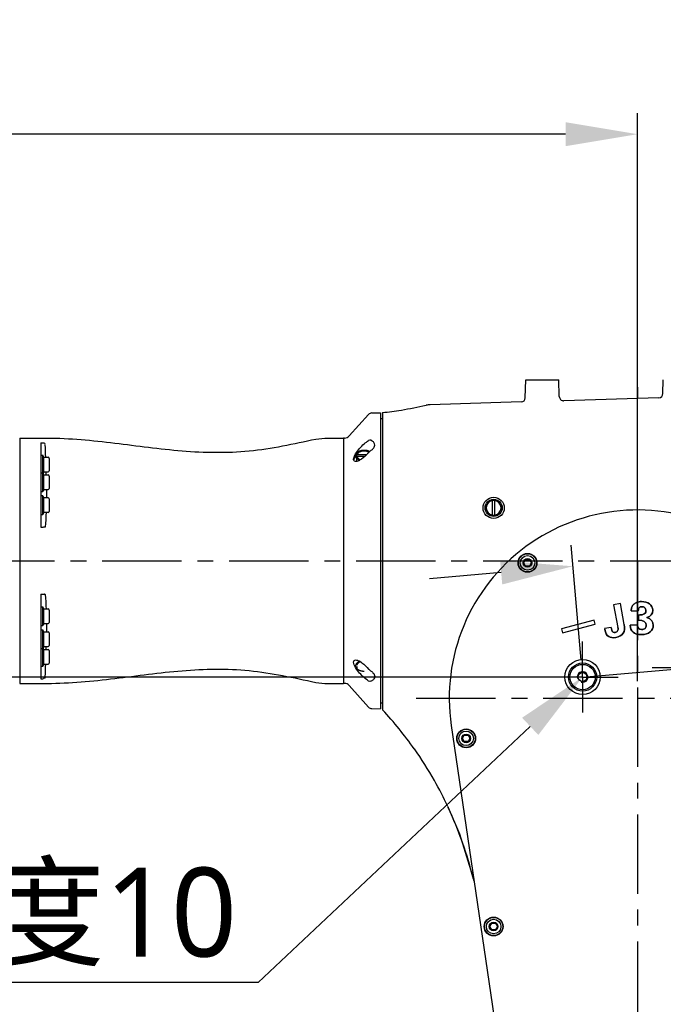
# Model space of a CAD drawing. Header units: millimetres. Extents: x 7426 to 8300, y 124 to 421.
# Tile 60 of 130: x 8012 to 8027, y 271 to 294. Entities that reach past the tile are written whole.
import ezdxf
from ezdxf import colors
from ezdxf.entities.mleader import LeaderData, LeaderLine
from ezdxf.math import Vec2, Vec3

# ---------------------------------------------------------------- set-up
doc = ezdxf.new("R2010")
doc.units = ezdxf.units.MM
doc.linetypes.add('BANKLINE1', pattern=[5.5, 4, -1.5])
doc.linetypes.add('CENTER', pattern=[0.6, 0.375, -0.075, 0.075, -0.075])
for name, color, linetype in [('00_COMPONENTS', 7, 'BANKLINE1'), ('DIM', 7, 'Continuous'), ('中心线', 7, 'Continuous'), ('外形图', 7, 'Continuous'), ('多重引线', 7, 'Continuous')]:
    doc.layers.add(name, color=color, linetype=linetype)
doc.styles.add('微软雅黑', font='msyh.ttc')
doc.dimstyles.new('尺寸标注_1_20比例', dxfattribs={"dimtxt": 2.1, "dimasz": 1.7, "dimexe": 0.5, "dimexo": 0.4, "dimgap": 0.5, "dimtad": 1, "dimdec": 1, "dimlfac": 20, "dimdsep": 46, "dimtxsty": '微软雅黑', "dimcen": 0.09, "dimadec": 0, "dimazin": 0, "dimtp": 0.01, "dimtm": 0.01, "dimtfac": 1, "dimtdec": 1, "dimtofl": 0, "dimtmove": 0, "dimatfit": 3, "dimfxl": 1, "dimtolj": 1, "dimarcsym": 0})

# ---------------------------------------------------------------- blocks, each defined once
blk = doc.blocks.new('*D1466')
at = {"layer": 'Defpoints', "color": 0}
for p in [(7991.557, 291.305), (7991.557, 284.505), (8026.157, 277.969)]:
    blk.add_point(p, dxfattribs=at)
at = {"layer": '外形图', "color": 0, "linetype": 'Continuous', "lineweight": -2}
for p, q in [((7991.557, 284.905), (7991.557, 291.805)), ((8026.157, 278.369), (8026.157, 291.805)), ((8024.457, 291.305), (7993.257, 291.305))]:
    blk.add_line(p, q, dxfattribs=at)
at = {"layer": '外形图', "color": 0}
for points in [[(7993.257, 291.589), (7993.257, 291.022), (7991.557, 291.305)], [(8024.457, 291.022), (8024.457, 291.589), (8026.157, 291.305)]]:
    blk.add_solid(points, dxfattribs=at)
at = {"layer": '外形图', "color": 0, "insert": (8008.857, 293.976), "char_height": 2.1, "attachment_point": 2, "style": '微软雅黑'}
blk.add_mtext('\\A1;692', dxfattribs=at)
blk = doc.blocks.new('*D1477')
at = {"layer": 'Defpoints', "color": 0}
for p in [(8027.12, 281.306), (8027.349, 278.687), (8024.858, 278.469)]:
    blk.add_point(p, dxfattribs=at)
at = {"layer": '外形图', "color": 0, "linetype": 'Continuous', "lineweight": -2}
for p, q in [((8028.813, 281.454), (8036.826, 282.155)), ((8027.314, 279.085), (8027.076, 281.804)), ((8024.824, 278.867), (8024.586, 281.586)), ((8022.936, 280.94), (8021.242, 280.792))]:
    blk.add_line(p, q, dxfattribs=at)
at = {"layer": '外形图', "color": 0}
for points in [[(8028.789, 281.736), (8028.838, 281.172), (8027.12, 281.306)], [(8022.96, 280.658), (8022.911, 281.222), (8024.629, 281.088)]]:
    blk.add_solid(points, dxfattribs=at)
at = {"layer": '外形图', "color": 0, "insert": (8036.095, 284.773), "char_height": 2.1, "attachment_point": 3, "rotation": 5, "style": '微软雅黑'}
blk.add_mtext('\\A1;50', dxfattribs=at)
blk = doc.blocks.new('*D1511')
at = {"layer": 'Defpoints', "color": 0}
for p in [(7997.734, 278.469), (8024.858, 278.469), (8024.907, 257.468)]:
    blk.add_point(p, dxfattribs=at)
at = {"layer": 'DIM', "color": 0, "linetype": 'ByBlock', "lineweight": -2, "ltscale": 20}
for p, q in [((8024.458, 278.469), (7997.234, 278.469)), ((7997.734, 259.168), (7997.734, 276.769)), ((8024.507, 257.468), (7997.234, 257.468))]:
    blk.add_line(p, q, dxfattribs=at)
at = {"layer": 'DIM', "color": 0}
for points in [[(7998.017, 276.769), (7997.45, 276.769), (7997.734, 278.469)], [(7997.45, 259.168), (7998.017, 259.168), (7997.734, 257.468)]]:
    blk.add_solid(points, dxfattribs=at)
at = {"layer": 'DIM', "color": 0, "insert": (7996.149, 267.472), "char_height": 2.1, "attachment_point": 5, "rotation": 90, "style": '微软雅黑'}
blk.add_mtext('\\A1;\\A1;420', dxfattribs=at)
blk = doc.blocks.new('*D1513')
at = {"layer": 'Defpoints', "color": 0}
for p in [(8038.318, 279.086), (8027.349, 278.687), (8024.858, 278.469), (8020.93, 277.969), (8031.089, 277.969)]:
    blk.add_point(p, dxfattribs=at)
at = {"layer": 'DIM', "color": 0, "linetype": 'ByBlock', "lineweight": -2, "ltscale": 20}
for p, q in [((8027.747, 278.722), (8038.775, 279.686)), ((8031.489, 277.969), (8038.85, 277.969)), ((8038.05, 274.585), (8037.457, 271.272))]:
    blk.add_line(p, q, dxfattribs=at)
for start, end in [(10.0728, 15.1457), (349.8543, 354.9272)]:
    blk.add_arc((8019.143, 277.969), 19.207, start, end, dxfattribs=at)
at = {"layer": 'DIM', "color": 0}
for points in [[(8037.773, 281.291), (8038.335, 281.365), (8038.277, 279.643)], [(8038.558, 276.258), (8037.992, 276.283), (8038.35, 277.969)]]:
    blk.add_solid(points, dxfattribs=at)
at = {"layer": 'DIM', "color": 0, "insert": (8039.309, 272.651), "char_height": 2.1, "attachment_point": 5, "rotation": 259.8543, "style": '微软雅黑'}
blk.add_mtext('\\A1;5°', dxfattribs=at)
blk = doc.blocks.new('*D1522')
at = {"layer": 'Defpoints', "color": 0}
for p in [(7987.257, 279.494), (8033.657, 226.977), (7987.257, 205.331)]:
    blk.add_point(p, dxfattribs=at)
at = {"layer": 'DIM', "color": 0, "linetype": 'ByBlock', "lineweight": -2, "ltscale": 20}
for p, q in [((7987.257, 279.094), (7987.257, 204.831)), ((8033.657, 226.577), (8033.657, 204.831)), ((8031.957, 205.331), (7988.957, 205.331))]:
    blk.add_line(p, q, dxfattribs=at)
at = {"layer": 'DIM', "color": 0}
for points in [[(7988.957, 205.614), (7988.957, 205.047), (7987.257, 205.331)], [(8031.957, 205.047), (8031.957, 205.614), (8033.657, 205.331)]]:
    blk.add_solid(points, dxfattribs=at)
at = {"layer": 'DIM', "color": 0, "insert": (8010.457, 206.916), "char_height": 2.1, "attachment_point": 5, "style": '微软雅黑'}
blk.add_mtext('\\A1;\\A1;928', dxfattribs=at)

msp = doc.modelspace()

# ---------------------------------------------------------------- linework, layer by layer
at = {"layer": '00_COMPONENTS', "linetype": 'CENTER', "ltscale": 20}
msp.add_line((8024.8584, 278.4688), (8027.3489, 278.6867), dxfattribs=at)
at = {"layer": '00_COMPONENTS', "linetype": 'CENTER', "ltscale": 5}
msp.add_line((8020.9297, 277.9688), (8031.0889, 277.9688), dxfattribs=at)
at = {"layer": '中心线', "linetype": 'CENTER', "ltscale": 5}
msp.add_line((8026.1573, 281.2188), (8026.1573, 222.218), dxfattribs=at)
at = {"layer": '外形图', "linetype": 'Continuous'}
for p, q in [((8023.5049, 285.0702), (8023.516, 285.4938)), ((8023.5163, 285.4938), (8024.2982, 285.4938)), ((8024.3088, 285.1012), (8024.2985, 285.4938)), ((8026.7576, 285.1707), (8026.7661, 285.4938)), ((8026.1573, 285.3242), (8026.1573, 285.0579)), ((8024.4115, 285.0039), (8024.4119, 285.0039)), ((8026.6607, 285.0734), (8024.4119, 285.0039)), ((8026.6607, 285.0734), (8026.6611, 285.0734)), ((8023.408, 284.9729), (8021.2581, 284.9065)), ((8023.408, 284.9729), (8023.4084, 284.9729)), ((8019.8035, 284.6803), (8019.3438, 284.1686)), ((8019.8752, 284.7134), (8020.0822, 284.7188)), ((8020.0822, 284.7188), (8020.0822, 277.7188)), ((8020.0822, 284.5813), (8020.1322, 284.5813)), ((8020.1322, 284.7217), (8020.1322, 277.6919)), ((8011.5571, 284.1188), (8012.2071, 284.1188)), ((8011.5571, 284.1187), (8011.5571, 278.3189)), ((8018.5524, 284.096), (8018.7648, 284.1188)), ((8018.7648, 284.1188), (8019.2072, 284.1188)), ((8019.2072, 284.1188), (8019.2072, 278.3188)), ((8019.2322, 284.1188), (8019.2072, 284.1188)), ((8019.2072, 284.1187), (8019.2072, 278.3189)), ((8012.0571, 284.009), (8012.0571, 282.0094)), ((8012.0571, 284.009), (8012.1096, 284.009)), ((8012.0571, 283.7121), (8012.1071, 283.7121)), ((8012.1071, 282.855), (8012.1071, 283.7121)), ((8012.1244, 283.6646), (8012.1107, 283.7023)), ((8012.1244, 283.3196), (8012.1244, 283.6646)), ((8012.1244, 283.6646), (8012.2296, 283.6646)), ((8012.2546, 283.6396), (8012.2546, 283.3446)), ((8019.5222, 283.5681), (8019.5222, 283.7608)), ((8019.5222, 283.7217), (8019.5248, 283.7223)), ((8019.5248, 283.6849), (8019.5222, 283.6844)), ((8019.7499, 283.7223), (8019.5248, 283.7223)), ((8019.7112, 283.6849), (8019.5248, 283.6849)), ((8012.0571, 283.295), (8012.1071, 283.295)), ((8012.1244, 283.2475), (8012.1107, 283.2851)), ((8012.1244, 283.3196), (8012.1113, 283.2836)), ((8012.1244, 283.3196), (8012.2296, 283.3196)), ((8012.1244, 282.9025), (8012.1244, 283.2475)), ((8012.1244, 283.2475), (8012.2296, 283.2475)), ((8012.2546, 283.2225), (8012.2546, 282.9275)), ((8012.1244, 282.9025), (8012.1107, 282.8648)), ((8012.1244, 282.9025), (8012.2296, 282.9025)), ((8012.1872, 282.9025), (8012.1872, 282.7038)), ((8012.0571, 282.855), (8012.1071, 282.855)), ((8012.1071, 282.7513), (8012.0571, 282.7513)), ((8012.1071, 282.3113), (8012.1071, 282.7513)), ((8012.1107, 282.7414), (8012.1244, 282.7038)), ((8012.1244, 282.3588), (8012.1244, 282.7038)), ((8012.2296, 282.7038), (8012.1244, 282.7038)), ((8012.2546, 282.6788), (8012.2546, 282.3838)), ((8022.6562, 282.6438), (8022.5552, 282.4688)), ((8022.5552, 282.4688), (8022.6562, 282.2938)), ((8022.8583, 282.6438), (8022.6562, 282.6438)), ((8022.7272, 282.2938), (8022.7272, 282.6438)), ((8022.7872, 282.2938), (8022.7872, 282.6438)), ((8022.9593, 282.4688), (8022.8583, 282.6438)), ((8022.8583, 282.2938), (8022.9593, 282.4688)), ((8012.0571, 282.3113), (8012.1071, 282.3113)), ((8012.1107, 282.3212), (8012.1244, 282.3588)), ((8012.2296, 282.3588), (8012.1244, 282.3588)), ((8022.6562, 282.2938), (8022.8583, 282.2938)), ((8012.0571, 282.0094), (8012.1096, 282.0094)), ((8023.4692, 281.1688), (8023.5132, 281.245)), ((8023.5132, 281.0925), (8023.4692, 281.1688)), ((8023.5132, 281.245), (8023.6013, 281.245)), ((8023.6013, 281.0925), (8023.5132, 281.0925)), ((8023.6013, 281.245), (8023.6453, 281.1688)), ((8023.6453, 281.1688), (8023.6013, 281.0925)), ((8012.0571, 280.4282), (8012.0571, 278.4286)), ((8012.0571, 280.4282), (8012.1096, 280.4282)), ((8012.0571, 280.1263), (8012.1071, 280.1263)), ((8012.1071, 279.6863), (8012.1071, 280.1263)), ((8012.1244, 280.0788), (8012.1107, 280.1164)), ((8025.7528, 280.204), (8025.5927, 280.1738)), ((8025.5927, 280.1738), (8025.6931, 279.6395)), ((8025.8454, 279.7117), (8025.7528, 280.204)), ((8012.1244, 279.7338), (8012.1244, 280.0788)), ((8012.1244, 280.0788), (8012.2296, 280.0788)), ((8012.2546, 280.0538), (8012.2546, 279.7588)), ((8026.0082, 280.0353), (8026.1732, 280.0374)), ((8026.1797, 279.9356), (8026.1812, 279.815)), ((8012.0571, 279.6863), (8012.1071, 279.6863)), ((8012.1244, 279.7338), (8012.1107, 279.6961)), ((8012.1244, 279.7338), (8012.2296, 279.7338)), ((8012.1872, 279.7338), (8012.1872, 279.5351)), ((8025.1311, 279.8154), (8024.3583, 279.6083)), ((8024.3842, 279.5117), (8025.1569, 279.7188)), ((8025.1569, 279.7188), (8025.1311, 279.8154)), ((8025.5347, 279.6427), (8025.3782, 279.6132)), ((8025.5386, 279.6163), (8025.5347, 279.6427)), ((8026.154, 279.6966), (8025.9827, 279.6944)), ((8012.0571, 279.5826), (8012.1071, 279.5826)), ((8012.1071, 278.7254), (8012.1071, 279.5826)), ((8012.1244, 279.5351), (8012.1107, 279.5727)), ((8012.1244, 279.1901), (8012.1244, 279.5351)), ((8012.1244, 279.5351), (8012.2296, 279.5351)), ((8012.2546, 279.5101), (8012.2546, 279.2151)), ((8024.3583, 279.6083), (8024.3842, 279.5117)), ((8025.3782, 279.6132), (8025.3825, 279.5901)), ((8012.1244, 279.1901), (8012.1107, 279.1525)), ((8012.1244, 279.1901), (8012.2296, 279.1901)), ((8024.8584, 278.4688), (8024.8584, 279.3109)), ((8012.0571, 279.1426), (8012.1071, 279.1426)), ((8012.1244, 279.1179), (8012.1113, 279.154)), ((8012.1244, 278.7729), (8012.1244, 279.1179)), ((8012.1244, 279.1179), (8012.2296, 279.1179)), ((8012.2546, 279.0929), (8012.2546, 278.7979)), ((8012.0571, 278.7254), (8012.1071, 278.7254)), ((8012.1244, 278.7729), (8012.1107, 278.7353)), ((8012.1244, 278.7729), (8012.2296, 278.7729)), ((8019.5222, 278.8026), (8019.5222, 278.7532)), ((8019.5222, 278.7532), (8019.5248, 278.7527)), ((8019.5222, 278.7158), (8019.5222, 278.6768)), ((8027.3489, 278.6867), (8026.5068, 278.6867)), ((8011.5571, 278.3188), (8012.2071, 278.3188)), ((8012.0571, 278.4286), (8012.1096, 278.4286)), ((8018.5524, 278.3416), (8018.7648, 278.3188)), ((8018.7648, 278.3188), (8019.2072, 278.3188)), ((8019.2322, 278.3188), (8019.2072, 278.3188)), ((8019.8035, 277.7573), (8019.3438, 278.269)), ((8024.8584, 278.4688), (8024.0163, 278.4688)), ((8024.8584, 278.4688), (8024.8584, 277.6266)), ((8024.8584, 278.4688), (8025.7006, 278.4688)), ((8020.0822, 277.8562), (8020.1322, 277.8562)), ((8019.8752, 277.7242), (8020.0822, 277.7187)), ((8021.7543, 277.3209), (8023.3823, 266.2581)), ((8022.0192, 277.0187), (8022.0632, 277.095)), ((8022.0632, 277.095), (8022.1513, 277.095)), ((8022.1513, 277.095), (8022.1953, 277.0187)), ((8022.0632, 276.9425), (8022.0192, 277.0187)), ((8022.1513, 276.9425), (8022.0632, 276.9425)), ((8022.1953, 277.0187), (8022.1513, 276.9425)), ((8020.8802, 276.7687), (8020.8852, 276.7687)), ((8021.6736, 275.406), (8021.6822, 275.3874)), ((8021.6822, 275.3874), (8021.6822, 275.3874)), ((8021.6822, 275.3874), (8021.9478, 274.7578)), ((8021.6822, 275.3874), (8021.9478, 274.7578)), ((8021.9478, 274.7578), (8022.2773, 273.6895)), ((8021.9478, 274.7578), (8022.2773, 273.6895)), ((8022.6692, 272.5687), (8022.7132, 272.6449)), ((8022.7132, 272.4924), (8022.6692, 272.5687)), ((8022.7132, 272.6449), (8022.8013, 272.6449)), ((8022.8013, 272.4924), (8022.7132, 272.4924)), ((8022.8013, 272.6449), (8022.8453, 272.5687)), ((8022.8453, 272.5687), (8022.8013, 272.4924))]:
    msp.add_line(p, q, dxfattribs=at)
at = {"layer": '外形图', "linetype": 'CENTER', "ltscale": 5}
msp.add_line((7995.5069, 281.2188), (8032.3377, 281.2188), dxfattribs=at)
at = {"layer": '外形图', "linetype": 'Continuous'}
for centre, radius in [((8022.7572, 282.4688), 0.25), ((8022.7572, 282.4688), 0.2021), ((8023.5573, 281.1688), 0.2225), ((8023.5573, 281.1688), 0.22), ((8023.5573, 281.1688), 0.2157), ((8023.5573, 281.1688), 0.1725), ((8023.5573, 281.1688), 0.1026), ((8024.8584, 278.4688), 0.105), ((8022.1072, 277.0187), 0.2225), ((8022.1072, 277.0187), 0.22), ((8022.1072, 277.0187), 0.2157), ((8022.1072, 277.0187), 0.1725), ((8022.1072, 277.0187), 0.1026), ((8022.7572, 272.5687), 0.2225), ((8022.7572, 272.5687), 0.22), ((8022.7572, 272.5687), 0.2157), ((8022.7572, 272.5687), 0.1725), ((8022.7572, 272.5687), 0.1026)]:
    msp.add_circle(centre, radius, dxfattribs=at)
for centre, radius, start, end in [((8023.4049, 285.0728), 0.1, 271.77, 358.49909), ((8024.4088, 285.1039), 0.1, 181.50091, 271.77), ((8026.6576, 285.1734), 0.1, 271.77, 358.49909), ((8018.992, 294.6572), 10.0007, 276.54669, 279.11139), ((8018.9916, 294.66), 10.0035, 279.11118, 282.51235), ((8021.2747, 284.3714), 0.5353, 91.78178, 102.50136), ((8019.8778, 284.6135), 0.1, 91.5, 138.06596), ((8019.2322, 284.2688), 0.15, 270, 318.06596), ((7967.2772, 281.7245), 44.938, 2.4744, 2.85034), ((8012.0966, 283.6971), 0.015, 20, 45.55634), ((8012.2296, 283.6396), 0.025, 0, 90), ((8019.5493, 283.5854), 0.1021, 162.51608, 172.79186), ((8019.557, 283.583), 0.1103, 154.7219, 162.51389), ((8020.0487, 282.665), 1.2157, 114.80647, 115.6604), ((8019.294, 282.6781), 0.9837, 75.60473, 76.58817), ((8019.3567, 282.9052), 0.7481, 70.04063, 70.23099), ((8019.6842, 283.8166), 0.2203, 250.23203, 250.90156), ((8019.5258, 283.0779), 0.7652, 68.80405, 70.22513), ((8019.5155, 283.051), 0.794, 68.4715, 68.8093), ((8019.7236, 283.6221), 0.1861, 63.1798, 63.75878), ((8019.509, 283.0346), 0.8116, 68.20409, 68.47175), ((8019.7249, 283.6246), 0.1832, 62.50351, 63.18005), ((8012.0966, 283.28), 0.015, 20, 45.55634), ((8004.4401, 283.1381), 7.7474, 0.77554, 1.34314), ((8012.2296, 283.3446), 0.025, 270, 0), ((8012.2296, 283.2225), 0.025, 0, 90), ((8012.2296, 282.9275), 0.025, 270, 0), ((8012.0966, 282.87), 0.015, 314.44366, 340), ((8012.0966, 282.7363), 0.015, 20, 45.55634), ((8012.2296, 282.6788), 0.025, 0, 90), ((8022.7572, 282.4688), 0.175, 99.87089, 260.12911), ((8022.7572, 282.4688), 0.175, 279.87089, 80.12911), ((8012.0966, 282.3263), 0.015, 314.44366, 340), ((8012.2296, 282.3838), 0.025, 270, 0), ((8026.157, 277.9688), 4.4501, 2.22853, 188.37147), ((8012.0966, 280.1113), 0.015, 20, 45.55634), ((8012.2296, 280.0538), 0.025, 0, 90), ((8012.0966, 279.7013), 0.015, 314.44366, 340), ((8012.2296, 279.7588), 0.025, 270, 0), ((8012.0966, 279.5676), 0.015, 20, 45.55634), ((8012.2296, 279.5101), 0.025, 0, 90), ((8004.44, 279.2995), 7.7474, 358.65684, 359.22446), ((8012.2296, 279.2151), 0.025, 270, 0), ((8012.0966, 279.1576), 0.015, 314.44366, 340), ((8012.2296, 279.0929), 0.025, 0, 90), ((8012.0966, 278.7404), 0.015, 314.44366, 340), ((7967.2772, 280.713), 44.9379, 357.14966, 357.5256), ((8012.2296, 278.7979), 0.025, 270, 0), ((8019.294, 279.7595), 0.9837, 283.41183, 284.39527), ((8019.3925, 278.4846), 0.4089, 60.95654, 61.38926), ((8024.8584, 278.4688), 0.125, 255, 195), ((8019.2322, 278.1688), 0.15, 41.93404, 90), ((8019.8778, 277.8241), 0.1, 221.93404, 268.5), ((8013.5229, 271.5719), 9.0076, 35.23525, 42.79818), ((8013.3954, 271.5154), 9.1484, 29.5079, 35.04556), ((8013.7689, 271.7319), 8.7169, 24.92922, 29.47867), ((8013.5246, 271.5751), 9.0044, 13.57868, 25.04796)]:
    msp.add_arc(centre, radius, start, end, dxfattribs=at)
for points, knots in [([(8012.2071, 284.1188), (8012.7414, 284.1188), (8013.8074, 284.0143), (8015.3849, 283.7858), (8016.9904, 283.7557), (8018.032, 283.9829), (8018.5524, 284.096)], [0, 0, 0, 0, 0.2510536, 0.5016523, 0.7497596, 1, 1, 1, 1]), ([(8019.4472, 283.6174), (8019.4472, 283.6377), (8019.4597, 283.6827), (8019.5051, 283.7711), (8019.5847, 283.8753), (8019.6899, 283.9812), (8019.7656, 284.04), (8019.8035, 284.0629)], [0, 0, 0, 0, 0.1042076, 0.2337062, 0.5107419, 0.7725713, 1, 1, 1, 1]), ([(8019.8752, 284.0595), (8019.8696, 284.0628), (8019.8474, 284.0731), (8019.8189, 284.0722), (8019.8035, 284.0629)], [0, 0, 0, 0, 0.2648166, 1, 1, 1, 1]), ([(8019.9472, 283.9552), (8019.9472, 283.9754), (8019.9316, 284.0198), (8019.8957, 284.0478), (8019.8752, 284.0595)], [0, 0, 0, 0, 0.461314, 1, 1, 1, 1]), ([(8012.1096, 284.009), (8012.1212, 284.009), (8012.1471, 284.0075), (8012.152, 283.9773), (8012.146, 283.9693)], [0, 0, 0, 0, 0.5377896, 1, 1, 1, 1]), ([(8019.6972, 283.8294), (8019.6885, 283.8288), (8019.6754, 283.8278), (8019.6577, 283.8272), (8019.6451, 283.8246), (8019.6326, 283.822), (8019.6156, 283.819), (8019.6005, 283.8133), (8019.5873, 283.8084), (8019.5794, 283.8059), (8019.5729, 283.8023), (8019.5647, 283.7977), (8019.5549, 283.7922), (8019.5466, 283.7877), (8019.5416, 283.7831), (8019.5364, 283.7787), (8019.5312, 283.7743), (8019.5262, 283.7698), (8019.5219, 283.7666), (8019.5196, 283.7627), (8019.5159, 283.7578), (8019.5123, 283.7527), (8019.5088, 283.7477), (8019.5049, 283.7428), (8019.5029, 283.736), (8019.5001, 283.728), (8019.4978, 283.7213), (8019.4959, 283.716), (8019.4964, 283.7104), (8019.4961, 283.7036), (8019.4964, 283.6968), (8019.4959, 283.6913), (8019.4978, 283.6859), (8019.5001, 283.6792), (8019.5029, 283.6712), (8019.5049, 283.6644), (8019.5088, 283.6595), (8019.5141, 283.652), (8019.5186, 283.6457), (8019.5222, 283.6407)], [0, 0, 0, 0, 0.0625, 0.09375, 0.125, 0.15625, 0.1875, 0.25, 0.28125, 0.296875, 0.3125, 0.34375, 0.375, 0.40625, 0.421875, 0.4375, 0.46875, 0.484375, 0.5, 0.515625, 0.53125, 0.5625, 0.578125, 0.59375, 0.625, 0.65625, 0.6875, 0.703125, 0.71875, 0.75, 0.78125, 0.796875, 0.8125, 0.84375, 0.875, 0.90625, 0.921875, 0.9375, 1, 1, 1, 1]), ([(8019.8237, 283.8017), (8019.8191, 283.8038), (8019.8123, 283.8069), (8019.803, 283.8108), (8019.7954, 283.8133), (8019.7882, 283.816), (8019.7805, 283.8181), (8019.7726, 283.8201), (8019.765, 283.8223), (8019.7564, 283.8236), (8019.7453, 283.8258), (8019.7314, 283.8275), (8019.7146, 283.829), (8019.703, 283.8292), (8019.6972, 283.8294)], [0, 0, 0, 0, 0.125, 0.1875, 0.25, 0.3125, 0.375, 0.4375, 0.5, 0.5625, 0.625, 0.75, 0.875, 1, 1, 1, 1]), ([(8019.8035, 283.7811), (8019.8086, 283.7873), (8019.8305, 283.8097), (8019.8562, 283.8278), (8019.8752, 283.841)], [0, 0, 0, 0, 0.2586332, 1, 1, 1, 1]), ([(8019.8752, 283.841), (8019.8861, 283.8485), (8019.9216, 283.8771), (8019.9472, 283.9225), (8019.9472, 283.9552)], [0, 0, 0, 0, 0.2886741, 1, 1, 1, 1]), ([(8019.522, 283.5676), (8019.5047, 283.5639), (8019.4752, 283.5617), (8019.4496, 283.5893), (8019.4472, 283.6077), (8019.4472, 283.6174)], [0, 0, 0, 0, 0.5004039, 0.7242105, 1, 1, 1, 1]), ([(8019.5209, 283.6965), (8019.5137, 283.6921), (8019.4884, 283.6745), (8019.4669, 283.6503), (8019.4573, 283.6301)], [0, 0, 0, 0, 0.2745425, 1, 1, 1, 1]), ([(8019.588, 283.594), (8019.5824, 283.5909), (8019.5613, 283.5801), (8019.5389, 283.5713), (8019.522, 283.5676)], [0, 0, 0, 0, 0.2712983, 1, 1, 1, 1]), ([(8019.5222, 283.6407), (8019.5244, 283.6386), (8019.5285, 283.6343), (8019.5383, 283.6258), (8019.5573, 283.6115), (8019.5779, 283.6021), (8019.592, 283.5962)], [0, 0, 0, 0, 0.125, 0.25, 0.5, 1, 1, 1, 1]), ([(8019.5536, 283.7659), (8019.5467, 283.7597), (8019.5348, 283.7465), (8019.527, 283.7303), (8019.5248, 283.7223)], [0, 0, 0, 0, 0.5242792, 1, 1, 1, 1]), ([(8019.5248, 283.6849), (8019.527, 283.6769), (8019.5348, 283.6607), (8019.5467, 283.6475), (8019.5536, 283.6413)], [0, 0, 0, 0, 0.4757208, 1, 1, 1, 1]), ([(8019.6097, 283.798), (8019.6037, 283.7958), (8019.5797, 283.7868), (8019.5561, 283.7767), (8019.5386, 283.7686)], [0, 0, 0, 0, 0.2471189, 1, 1, 1, 1]), ([(8019.5386, 283.631), (8019.5445, 283.6295), (8019.5685, 283.6231), (8019.5921, 283.6156), (8019.6097, 283.6093)], [0, 0, 0, 0, 0.2467364, 1, 1, 1, 1]), ([(8019.6097, 283.798), (8019.6043, 283.796), (8019.5843, 283.7879), (8019.5654, 283.7764), (8019.5536, 283.7659)], [0, 0, 0, 0, 0.2674667, 1, 1, 1, 1]), ([(8019.5536, 283.6413), (8019.5574, 283.638), (8019.5743, 283.6245), (8019.5941, 283.6149), (8019.6097, 283.6093)], [0, 0, 0, 0, 0.2328892, 1, 1, 1, 1]), ([(8019.8035, 283.7811), (8019.7866, 283.7611), (8019.7225, 283.6907), (8019.6488, 283.6271), (8019.588, 283.594)], [0, 0, 0, 0, 0.2741017, 1, 1, 1, 1]), ([(8019.6972, 283.8237), (8019.6899, 283.822), (8019.6604, 283.8146), (8019.6313, 283.8057), (8019.6097, 283.798)], [0, 0, 0, 0, 0.246175, 1, 1, 1, 1]), ([(8019.6972, 283.8125), (8019.6896, 283.8125), (8019.66, 283.8113), (8019.6304, 283.8054), (8019.6097, 283.798)], [0, 0, 0, 0, 0.2570196, 1, 1, 1, 1]), ([(8019.7847, 283.798), (8019.7774, 283.8006), (8019.7487, 283.8104), (8019.7193, 283.8185), (8019.6972, 283.8237)], [0, 0, 0, 0, 0.2541503, 1, 1, 1, 1]), ([(8019.7847, 283.798), (8019.778, 283.8004), (8019.7496, 283.809), (8019.7197, 283.8125), (8019.6972, 283.8125)], [0, 0, 0, 0, 0.2414203, 1, 1, 1, 1]), ([(8019.8059, 283.789), (8019.8042, 283.7898), (8019.7973, 283.7931), (8019.7901, 283.796), (8019.7847, 283.798)], [0, 0, 0, 0, 0.2452179, 1, 1, 1, 1]), ([(8012.1595, 282.0112), (8012.1664, 282.0198), (8012.1701, 282.0566), (8012.1848, 282.1681), (8012.1853, 282.2743), (8012.1864, 282.355)], [0, 0, 0, 0, 0.095869, 0.2994887, 1, 1, 1, 1]), ([(8012.1595, 282.0112), (8012.1573, 282.0084), (8012.1407, 282.0117), (8012.1288, 282.0094), (8012.1188, 282.0096)], [0, 0, 0, 0, 0.264278, 1, 1, 1, 1]), ([(8012.1096, 280.4282), (8012.1207, 280.4282), (8012.1276, 280.4281), (8012.1557, 280.4284), (8012.1479, 280.4267), (8012.146, 280.4264)], [0, 0, 0, 0, 0.7000354, 0.8800938, 1, 1, 1, 1]), ([(8012.1864, 280.0837), (8012.1852, 280.1642), (8012.1848, 280.27), (8012.1701, 280.3812), (8012.1664, 280.4178), (8012.1595, 280.4264)], [0, 0, 0, 0, 0.7004898, 0.9040964, 1, 1, 1, 1]), ([(8019.4472, 278.8202), (8019.4472, 278.8337), (8019.4537, 278.8626), (8019.4966, 278.8768), (8019.5414, 278.8662), (8019.5721, 278.8523), (8019.5883, 278.8435)], [0, 0, 0, 0, 0.2299644, 0.4319752, 0.6875501, 1, 1, 1, 1]), ([(8019.8035, 278.3747), (8019.7656, 278.3976), (8019.6899, 278.4564), (8019.5847, 278.5623), (8019.5051, 278.6665), (8019.4597, 278.7549), (8019.4472, 278.7999), (8019.4472, 278.8202)], [0, 0, 0, 0, 0.2274307, 0.4892615, 0.7662969, 0.8957949, 1, 1, 1, 1]), ([(8019.5222, 278.7969), (8019.5186, 278.7919), (8019.5141, 278.7856), (8019.5088, 278.7781), (8019.5049, 278.7732), (8019.5029, 278.7664), (8019.5001, 278.7584), (8019.4978, 278.7517), (8019.4959, 278.7463), (8019.4964, 278.7408), (8019.4961, 278.734), (8019.4964, 278.7271), (8019.4959, 278.7216), (8019.4978, 278.7163), (8019.5001, 278.7096), (8019.5029, 278.7016), (8019.5049, 278.6948), (8019.5088, 278.6899), (8019.5123, 278.6848), (8019.5159, 278.6798), (8019.5196, 278.6749), (8019.5219, 278.671), (8019.5262, 278.6678), (8019.5312, 278.6633), (8019.5364, 278.6589), (8019.5416, 278.6545), (8019.5466, 278.6499), (8019.5549, 278.6454), (8019.5647, 278.6399), (8019.5729, 278.6353), (8019.5794, 278.6317), (8019.5873, 278.6291), (8019.6005, 278.6242), (8019.6156, 278.6186), (8019.6326, 278.6156), (8019.6451, 278.613), (8019.6577, 278.6104), (8019.6754, 278.6098), (8019.6885, 278.6088), (8019.6972, 278.6082)], [0, 0, 0, 0, 0.0625, 0.078125, 0.09375, 0.125, 0.15625, 0.1875, 0.203125, 0.21875, 0.25, 0.28125, 0.296875, 0.3125, 0.34375, 0.375, 0.40625, 0.421875, 0.4375, 0.46875, 0.484375, 0.5, 0.515625, 0.53125, 0.5625, 0.578125, 0.59375, 0.625, 0.65625, 0.6875, 0.703125, 0.71875, 0.75, 0.8125, 0.84375, 0.875, 0.90625, 0.9375, 1, 1, 1, 1]), ([(8019.5536, 278.7963), (8019.5467, 278.7901), (8019.5348, 278.7769), (8019.527, 278.7607), (8019.5248, 278.7527)], [0, 0, 0, 0, 0.5242792, 1, 1, 1, 1]), ([(8019.6097, 278.8283), (8019.6038, 278.8262), (8019.5804, 278.8181), (8019.5565, 278.8112), (8019.5386, 278.8066)], [0, 0, 0, 0, 0.2534406, 1, 1, 1, 1]), ([(8019.6097, 278.8283), (8019.6043, 278.8264), (8019.5843, 278.8183), (8019.5654, 278.8068), (8019.5536, 278.7963)], [0, 0, 0, 0, 0.2674667, 1, 1, 1, 1]), ([(8019.591, 278.842), (8019.6094, 278.8318), (8019.6884, 278.7798), (8019.7563, 278.7125), (8019.8035, 278.6565)], [0, 0, 0, 0, 0.223325, 1, 1, 1, 1]), ([(8012.1595, 278.4784), (8012.1589, 278.4664), (8012.1576, 278.4403), (8012.1268, 278.4348), (8012.1188, 278.4408)], [0, 0, 0, 0, 0.5429686, 1, 1, 1, 1]), ([(8012.2071, 278.3188), (8012.7414, 278.3188), (8013.8074, 278.4233), (8015.3849, 278.6518), (8016.9904, 278.6819), (8018.032, 278.4547), (8018.5524, 278.3416)], [0, 0, 0, 0, 0.2510536, 0.5016523, 0.7497596, 1, 1, 1, 1]), ([(8019.8035, 278.6565), (8019.8086, 278.6503), (8019.8305, 278.6279), (8019.8562, 278.6098), (8019.8752, 278.5966)], [0, 0, 0, 0, 0.2586332, 1, 1, 1, 1]), ([(8019.8752, 278.5966), (8019.8861, 278.5891), (8019.9216, 278.5605), (8019.9472, 278.515), (8019.9472, 278.4824)], [0, 0, 0, 0, 0.2886741, 1, 1, 1, 1]), ([(8019.9472, 278.4824), (8019.9472, 278.4622), (8019.9316, 278.4178), (8019.8957, 278.3898), (8019.8752, 278.3781)], [0, 0, 0, 0, 0.461314, 1, 1, 1, 1]), ([(8019.8752, 278.3781), (8019.8696, 278.3748), (8019.8474, 278.3645), (8019.8189, 278.3654), (8019.8035, 278.3747)], [0, 0, 0, 0, 0.2648166, 1, 1, 1, 1])]:
    msp.add_open_spline(points, degree=3, knots=knots, dxfattribs=at)
for points in [[(8026.022, 280.1239), (8026.0136, 280.1017), (8026.0087, 280.0719), (8026.0082, 280.0353)], [(8026.0082, 280.0353), (8026.0087, 280.0719), (8026.0136, 280.1017), (8026.022, 280.1239)], [(8026.0663, 280.188), (8026.0451, 280.1674), (8026.0303, 280.1458), (8026.022, 280.1239)], [(8026.022, 280.1239), (8026.0303, 280.1458), (8026.0451, 280.1674), (8026.0663, 280.188)], [(8026.1447, 280.2353), (8026.1134, 280.2242), (8026.0869, 280.2082), (8026.0663, 280.188)], [(8026.0663, 280.188), (8026.0869, 280.2082), (8026.1134, 280.2242), (8026.1447, 280.2353)], [(8026.2483, 280.253), (8026.2102, 280.2525), (8026.1758, 280.2464), (8026.1447, 280.2353)], [(8026.1447, 280.2353), (8026.1758, 280.2464), (8026.2102, 280.2525), (8026.2483, 280.253)], [(8026.1732, 280.0374), (8026.177, 280.0698), (8026.1855, 280.0934), (8026.1984, 280.1088)], [(8026.1984, 280.1088), (8026.1855, 280.0934), (8026.177, 280.0698), (8026.1732, 280.0374)], [(8026.1984, 280.1088), (8026.2113, 280.1241), (8026.2315, 280.1322), (8026.2597, 280.1325)], [(8026.2597, 280.1325), (8026.2315, 280.1322), (8026.2113, 280.1241), (8026.1984, 280.1088)], [(8026.44, 280.1978), (8026.3906, 280.2355), (8026.3266, 280.254), (8026.2483, 280.253)], [(8026.2483, 280.253), (8026.3266, 280.254), (8026.3906, 280.2355), (8026.44, 280.1978)], [(8026.2597, 280.1325), (8026.289, 280.1329), (8026.3121, 280.1243), (8026.3289, 280.1077)], [(8026.3289, 280.1077), (8026.3121, 280.1243), (8026.289, 280.1329), (8026.2597, 280.1325)], [(8026.3289, 280.1077), (8026.3459, 280.0908), (8026.3546, 280.0674), (8026.355, 280.0376)], [(8026.355, 280.0376), (8026.3546, 280.0674), (8026.3459, 280.0908), (8026.3289, 280.1077)], [(8026.5162, 280.0501), (8026.5154, 280.1107), (8026.4897, 280.16), (8026.44, 280.1978)], [(8026.44, 280.1978), (8026.4897, 280.16), (8026.5154, 280.1107), (8026.5162, 280.0501)], [(8026.2851, 279.9477), (8026.2653, 279.9414), (8026.2298, 279.9373), (8026.1797, 279.9356)], [(8026.1797, 279.9356), (8026.2298, 279.9373), (8026.2653, 279.9414), (8026.2851, 279.9477)], [(8026.3353, 279.9804), (8026.3219, 279.9646), (8026.3048, 279.9539), (8026.2851, 279.9477)], [(8026.2851, 279.9477), (8026.3048, 279.9539), (8026.3219, 279.9646), (8026.3353, 279.9804)], [(8026.355, 280.0376), (8026.3552, 280.0152), (8026.3487, 279.9963), (8026.3353, 279.9804)], [(8026.3353, 279.9804), (8026.3487, 279.9963), (8026.3552, 280.0152), (8026.355, 280.0376)], [(8026.3795, 279.8739), (8026.4716, 279.9048), (8026.5173, 279.9634), (8026.5162, 280.0501)], [(8026.5162, 280.0501), (8026.5173, 279.9634), (8026.4716, 279.9048), (8026.3795, 279.8739)], [(8026.5307, 279.6909), (8026.5296, 279.7766), (8026.4792, 279.8376), (8026.3795, 279.8739)], [(8026.3795, 279.8739), (8026.4792, 279.8376), (8026.5296, 279.7766), (8026.5307, 279.6909)], [(8025.6931, 279.6395), (8025.6998, 279.6041), (8025.698, 279.5772), (8025.6878, 279.5595)], [(8025.6878, 279.5595), (8025.698, 279.5772), (8025.6998, 279.6041), (8025.6931, 279.6395)], [(8025.8189, 279.5025), (8025.853, 279.5526), (8025.8622, 279.6224), (8025.8454, 279.7117)], [(8025.8454, 279.7117), (8025.8622, 279.6224), (8025.853, 279.5526), (8025.8189, 279.5025)], [(8025.9827, 279.6944), (8025.9836, 279.6224), (8026.0068, 279.5673), (8026.0517, 279.5282)], [(8026.0517, 279.5282), (8026.0068, 279.5673), (8025.9836, 279.6224), (8025.9827, 279.6944)], [(8026.2546, 279.5924), (8026.195, 279.5916), (8026.1611, 279.6262), (8026.154, 279.6966)], [(8026.154, 279.6966), (8026.1611, 279.6262), (8026.195, 279.5916), (8026.2546, 279.5924)], [(8026.1812, 279.815), (8026.3014, 279.8123), (8026.3625, 279.7713), (8026.3635, 279.6919)], [(8026.3635, 279.6919), (8026.3625, 279.7713), (8026.3014, 279.8123), (8026.1812, 279.815)], [(8026.3635, 279.6919), (8026.3639, 279.6606), (8026.3543, 279.6364), (8026.3352, 279.619)], [(8026.3352, 279.619), (8026.3543, 279.6364), (8026.3639, 279.6606), (8026.3635, 279.6919)], [(8026.4579, 279.5364), (8026.507, 279.5788), (8026.5314, 279.6303), (8026.5307, 279.6909)], [(8026.5307, 279.6909), (8026.5314, 279.6303), (8026.507, 279.5788), (8026.4579, 279.5364)], [(8025.3825, 279.5901), (8025.3977, 279.509), (8025.4287, 279.4548), (8025.4754, 279.4269)], [(8025.4754, 279.4269), (8025.4287, 279.4548), (8025.3977, 279.509), (8025.3825, 279.5901)], [(8025.4754, 279.4269), (8025.5221, 279.399), (8025.5787, 279.3916), (8025.646, 279.4042)], [(8025.646, 279.4042), (8025.5787, 279.3916), (8025.5221, 279.399), (8025.4754, 279.4269)], [(8025.6277, 279.5241), (8025.5815, 279.5154), (8025.5491, 279.5455), (8025.5386, 279.6163)], [(8025.5386, 279.6163), (8025.5406, 279.603), (8025.5433, 279.5912), (8025.5467, 279.5808)], [(8025.5467, 279.5808), (8025.5617, 279.5356), (8025.5901, 279.517), (8025.6277, 279.5241)], [(8025.6878, 279.5595), (8025.6776, 279.5414), (8025.6575, 279.5297), (8025.6277, 279.5241)], [(8025.6277, 279.5241), (8025.6575, 279.5297), (8025.6776, 279.5414), (8025.6878, 279.5595)], [(8025.646, 279.4042), (8025.7271, 279.4195), (8025.7847, 279.4521), (8025.8189, 279.5025)], [(8025.8189, 279.5025), (8025.7847, 279.4521), (8025.7271, 279.4195), (8025.646, 279.4042)], [(8026.0517, 279.5282), (8026.0965, 279.489), (8026.1621, 279.47), (8026.2488, 279.4711)], [(8026.2488, 279.4711), (8026.1621, 279.47), (8026.0965, 279.489), (8026.0517, 279.5282)], [(8026.2488, 279.4711), (8026.3391, 279.4722), (8026.4088, 279.494), (8026.4579, 279.5364)], [(8026.4579, 279.5364), (8026.4088, 279.494), (8026.3391, 279.4722), (8026.2488, 279.4711)], [(8026.3352, 279.619), (8026.3161, 279.6015), (8026.289, 279.5928), (8026.2546, 279.5924)], [(8026.2546, 279.5924), (8026.289, 279.5928), (8026.3161, 279.6015), (8026.3352, 279.619)], [(8019.592, 278.8414), (8019.5785, 278.8358), (8019.5509, 278.8233), (8019.5313, 278.8058), (8019.5222, 278.7969)], [(8022.2773, 273.6895), (8022.281, 273.6742), (8022.2863, 273.6592), (8022.2934, 273.6452)]]:
    msp.add_open_spline(points, degree=3, dxfattribs=at)
at = {"layer": '多重引线', "ltscale": 20}
for radius in [0.4167, 0.3333, 0.3]:
    msp.add_circle((8024.8584, 278.4688), radius, dxfattribs=at)

# ---------------------------------------------------------------- dimensions: what is measured, and where the dimension line sits
at = {"layer": 'DIM', "linetype": 'ByBlock', "ltscale": 20}
dim = msp.add_angular_dim_2l(base=(8038.3179, 279.0856), line1=((8020.9297, 277.9688), (8031.0889, 277.9688)), line2=((8024.8584, 278.4688), (8027.3489, 278.6867)), text='\\A1;5°', dimstyle='尺寸标注_1_20比例', dxfattribs=at)
dim.commit()
dim.dimension.update_dxf_attribs({"geometry": '*D1513', "text_midpoint": (8039.3088, 272.6506)})
dim = msp.add_linear_dim(base=(7987.2568, 205.3307), p1=(8033.6574, 226.977), p2=(7987.2568, 279.4938), text='\\A1;928', dimstyle='尺寸标注_1_20比例', dxfattribs=at)
dim.commit()
dim.dimension.update_dxf_attribs({"geometry": '*D1522', "text_midpoint": (8010.4571, 205.3307), "dimtype": 160})
dim = msp.add_linear_dim(base=(7997.7338, 278.4688), p1=(8024.9073, 257.4685), p2=(8024.8584, 278.4688), angle=90, text='\\A1;420', dimstyle='尺寸标注_1_20比例', dxfattribs=at)
dim.commit()
dim.dimension.update_dxf_attribs({"geometry": '*D1511', "text_midpoint": (7997.7338, 267.472), "dimtype": 160})
at = {"layer": '外形图', "linetype": 'Continuous'}
dim = msp.add_linear_dim(base=(7991.5568, 291.3053), p1=(8026.1573, 277.9688), p2=(7991.5568, 284.5046), angle=180, dimstyle='尺寸标注_1_20比例', dxfattribs=at)
dim.commit()
dim.dimension.update_dxf_attribs({"geometry": '*D1466', "text_midpoint": (8008.8571, 292.8906)})
dim = msp.add_linear_dim(base=(8027.1198, 281.3058), p1=(8024.8584, 278.4688), p2=(8027.3489, 278.6867), angle=5, dimstyle='尺寸标注_1_20比例', dxfattribs=at)
dim.commit()
dim.dimension.update_dxf_attribs({"geometry": '*D1477', "text_midpoint": (8034.8829, 281.985), "dimtype": 160})

# ---------------------------------------------------------------- leaders
at = {"layer": '外形图'}
ml = msp.add_multileader_mtext('Standard', dxfattribs=at)
ml.set_content('2×M5{\\A1;\\C256;深度10}', style='微软雅黑')
ml.set_leader_properties()
ml.build(insert=Vec2(0, 0))
ml.multileader.update_dxf_attribs({"text_left_attachment_type": 5, "text_right_attachment_type": 5, "dogleg_length": 0.1667, "arrow_head_size": 1.7})
ctx = ml.context
ctx.base_point, ctx.char_height, ctx.arrow_head_size, ctx.landing_gap_size, ctx.plane_origin = Vec3(7999.8042, 271.2423), 2.1, 1.7, 0.3333, Vec3(8024.8584, 278.4688)
ctx.left_attachment, ctx.right_attachment, ctx.text_align_type = 5, 5, 2
notes = []
notes.append((ctx, [(0, (1, 1, 0), (8017.1948, 271.2423), (-1, 0), 0.1667, [(0, [(8024.8584, 278.4688)], 0, [])])]))
ctx.mtext.insert, ctx.mtext.alignment, ctx.mtext.flow_direction = Vec3(8016.6948, 273.9591), 3, 5
for ctx, leaders in notes:
    for number, flags, end, landing, length, lines in leaders:
        leader = LeaderData()
        leader.index, (leader.has_last_leader_line, leader.has_dogleg_vector, leader.attachment_direction) = number, flags
        leader.last_leader_point, leader.dogleg_vector, leader.dogleg_length = Vec3(end), Vec3(landing), length
        for number, points, colour, breaks in lines:
            line = LeaderLine()
            line.index, line.vertices, line.color, line.breaks = number, Vec3.list(points), colors.encode_raw_color(colour), breaks
            leader.lines.append(line)
        ctx.leaders.append(leader)

doc.saveas('drawing.dxf')
